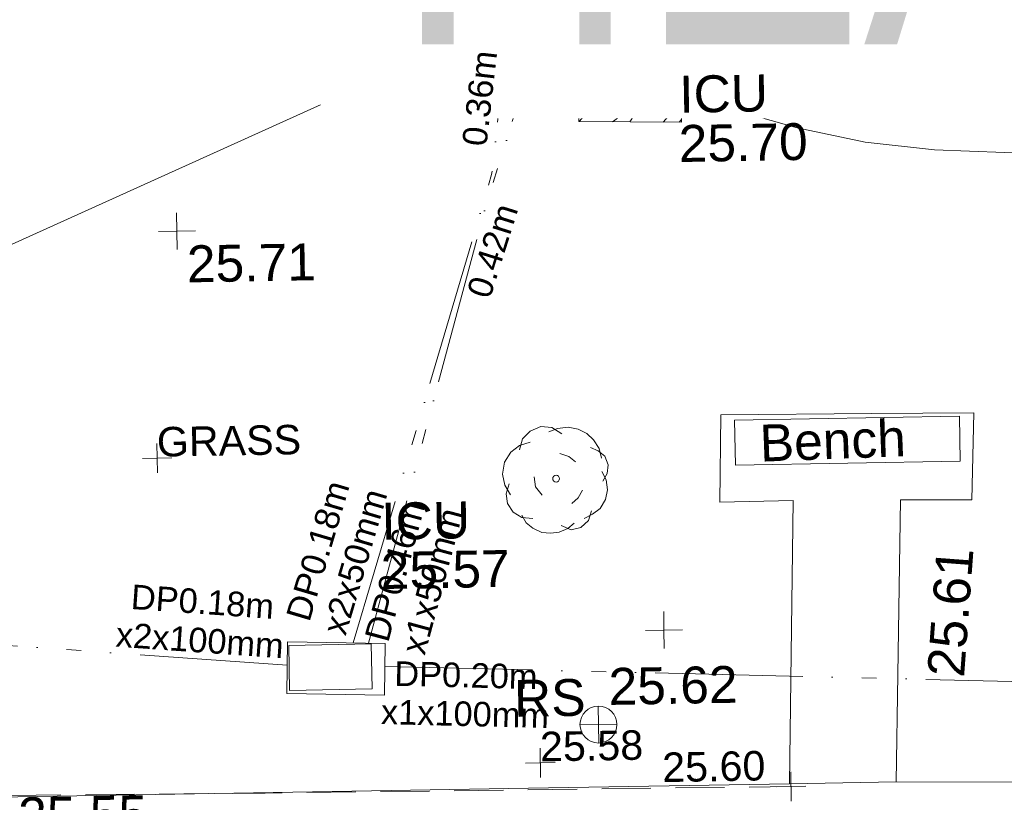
# Model space of a CAD drawing. Header units: millimetres. Extents: x -287732 to 520720, y -103372 to 287754.
# Tile 137 of 256: x -204017 to -194006, y 90864 to 98819. Entities that reach past the tile are written whole.
import ezdxf

# ---------------------------------------------------------------- set-up
doc = ezdxf.new("R2010")
doc.units = ezdxf.units.MM
for name, pattern in [('IMPORT-DASHED _2_', [750, 500, -250]), ('IMPORT-HIDDEN2 _3_', [4762.5, 3175, -1587.5]), ('IMPORT-UG_EIR_QLB2 _2_', [2750, 1500, -300.0000000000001, 0, -300.0000000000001, 150, -300.0000000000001, 0, -200]), ('IMPORT-UG_ELEC_STREET LIGHTING_QLB2 _2_', [2700, 1500, -300.0000000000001, 0, -250, 150, -300.0000000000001, 0, -200])]:
    doc.linetypes.add(name, pattern=pattern)
for name, color, linetype, lineweight, true_color in [('00_TOPO_FOOTPATH', 7, 'Continuous', 9, 0xa50000), ('00_TOPO_FURN_BENCH', 7, 'Continuous', 9, 0x999999), ('00_TOPO_FURN_SIGN', 7, 'Continuous', 9, 0x666666), ('00_TOPO_LEVEL_SPOT', 7, 'Continuous', 9, 0x666666), ('00_TOPO_SERV_IC', 5, 'Continuous', 9, 0x0000ff), ('00_TOPO_TREE', 7, 'Continuous', 9, 0x666666), ('12333-PUM-2D-U-0001-C01 - Rev2_REVIT IMPORT_dwg', 7, 'Continuous', 9, 0x767676), ('CONTOURS_MINOR', 7, 'Continuous', 9, 0x00a5a5), ('PUM-CHAMBER EXTENTS', 6, 'IMPORT-HIDDEN2 _3_', 9, 0xff00ff), ('PUM-EIRCOMM-MH', 6, 'Continuous', 9, 0xff00ff), ('PUM-EIRCOMM-NOTES', 6, 'Continuous', 9, 0xff00ff), ('PUM-EIRCOMM-QLB2', 6, 'IMPORT-UG_EIR_QLB2 _2_', 9, 0xff00ff), ('SPOT_HEIGHTS_LVL', 7, 'Continuous', 9, 0x00a500)]:
    doc.layers.add(name, color=color, linetype=linetype, lineweight=lineweight, true_color=true_color)
for name, color, linetype, lineweight in [('00_TOPO_SURFACE', 7, 'Continuous', 9), ('A_RHA_Text', 7, 'Continuous', 9), ('CHANGE_OF_SURFACE', 7, 'IMPORT-DASHED _2_', 9), ('CHANGE_OF_SURFACE_LVL', 7, 'Continuous', 9), ('Text', 7, 'Continuous', 9), ('TEXT_TXT', 7, 'Continuous', 9)]:
    doc.layers.add(name, color=color, linetype=linetype, lineweight=lineweight)
doc.styles.add('Arial Narrow', font='ARIALN.TTF', dxfattribs={"height": 3000})
doc.styles.add('Arial_1', font='arial.ttf', dxfattribs={"height": 250})
doc.styles.add('Arial_3', font='arial.ttf', dxfattribs={"height": 299.9999999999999})
doc.styles.add('Swis721 Lt BT_2', font='swissl.ttf', dxfattribs={"height": 375})

# ---------------------------------------------------------------- blocks, each defined once
blk = doc.blocks.new('12333-PUM-2D-U-0001-C01 - Rev2_REVIT IMPORT_dwg_MSL_RoadSign_SYM-2077193-Site Location Plan Proposed')
at = {"layer": '00_TOPO_FURN_SIGN', "color": 254, "true_color": 0xcccccc}
for p, q in [((-0.2287617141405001, -500.0000000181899), (-0.2287617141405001, 499.9999999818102)), ((-500.2287617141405, 0), (499.7712382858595, 0))]:
    blk.add_line(p, q, dxfattribs=at)
blk.add_circle((-0.2287617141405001, 0), 500.0000000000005, dxfattribs=at)
blk = doc.blocks.new('12333-PUM-2D-U-0001-C01 - Rev2_REVIT IMPORT_dwg_MM-2077200-Site Location Plan Proposed')
at = {"layer": '00_TOPO_LEVEL_SPOT', "color": 254, "true_color": 0xcccccc, "flags": 128}
for points in [[(500.0000000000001, 0), (0, 0), (0, 500.0000000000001)], [(0, -500.0000000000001), (0, 0), (-500.0000000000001, 0)]]:
    blk.add_lwpolyline(points, dxfattribs=at)
blk = doc.blocks.new('12333-PUM-2D-U-0001-C01 - Rev2_REVIT IMPORT_dwg_CONIFEROUS_TREE-2077227-Site Location Plan Proposed')
at = {"layer": '00_TOPO_TREE', "color": 254, "true_color": 0xcccccc, "flags": 128}
for points in [[(533704703.6948188, 725653326.855114), (533704736.9568478, 725653437.7285435), (533704814.5682484, 725653515.3399442), (533704925.4416779, 725653559.6893159), (533705036.3151075, 725653548.601973), (533705136.1011941, 725653482.0779154)], [(533705003.0530786, 725653504.2526013), (533705091.7518222, 725653537.5146302), (533705202.6252518, 725653548.601973), (533705302.4113383, 725653526.4272871), (533705391.110082, 725653482.0779154), (533705457.6341398, 725653415.5538577), (533705513.0708545, 725653326.855114), (533705535.2455404, 725653227.0690273)], [(533704603.9087324, 725652872.2740529), (533704548.4720175, 725652972.0601394), (533704526.2973316, 725653082.9335691), (533704548.4720175, 725653204.8943415), (533704614.9960752, 725653304.680428), (533704703.6948188, 725653371.2044858), (533704814.5682484, 725653404.4665146)], [(533705424.3721108, 725653337.942457), (533705501.9835116, 725653304.680428), (533705568.5075693, 725653249.2437134), (533705601.7695981, 725653160.5449696), (533705590.6822551, 725653071.846226), (533705546.3328833, 725652994.2348254)], [(533705113.9265081, 725653282.5057422), (533705202.6252518, 725653249.2437134), (533705269.1493095, 725653193.8069985)], [(533704925.4416779, 725652861.1867098), (533704858.9176202, 725652949.8854537), (533704847.8302772, 725653049.6715401)], [(533705535.2455404, 725653094.0209119), (533705579.5949123, 725653005.3221684), (533705590.6822551, 725652905.5360817), (533705568.5075693, 725652805.7499951), (533705513.0708545, 725652717.0512515), (533705435.4594539, 725652661.6145368), (533705346.7607101, 725652617.265165)], [(533704825.6555913, 725652628.3525078), (533704714.7821618, 725652639.4398508), (533704626.0834182, 725652694.8765656), (533704570.6467034, 725652783.5753093), (533704559.5593604, 725652883.3613958), (533704592.8213893, 725652983.1474825)], [(533705335.6733671, 725652905.5360817), (533705291.3239955, 725652827.924681), (533705224.7999377, 725652772.4879663)], [(533705246.9746236, 725652572.9157931), (533705180.4505659, 725652517.4790783), (533705091.7518222, 725652484.2170495), (533705003.0530786, 725652473.1297065), (533704914.354335, 725652484.2170495), (533704825.6555913, 725652528.5664213), (533704759.1315336, 725652584.0031362), (533704714.7821618, 725652661.6145368)], [(533705424.3721108, 725652694.8765656), (533705391.110082, 725652595.090479), (533705313.4986813, 725652528.5664213), (533705213.7125947, 725652506.3917354), (533705113.9265081, 725652550.7411073)]]:
    blk.add_lwpolyline(points, dxfattribs=at)
at = {"layer": '00_TOPO_TREE', "color": 254, "true_color": 0xcccccc}
blk.add_circle((533705069.5771363, 725653027.4968542), 34.20328825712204, dxfattribs=at)
blk = doc.blocks.new('12333-PUM-2D-U-0001-C01 - Rev2_REVIT IMPORT_dwg_MGS62954_T2_Galway_ITM_3d_Rev1-2077680-Site Location Plan Proposed')
at = {"layer": '00_TOPO_FOOTPATH', "color": 254, "true_color": 0xcccccc, "flags": 128}
blk.add_lwpolyline([(533696327.3699639, 725649938.7838093), (533699542.3808024, 725649888.3478848), (533704733.7460312, 725649887.9389864), (533707389.4778461, 725649884.6420071), (533707429.1149269, 725651203.4250907), (533707476.0205399, 725652764.0427573), (533706730.0970343, 725652760.1115057), (533706757.1156912, 725653648.1267383), (533708291.4035643, 725653635.3375639), (533709329.0750918, 725653621.7784399), (533709293.368493, 725652738.6535528), (533708568.6945701, 725652752.5132393), (533708510.0384633, 725650977.881843), (533708473.9281951, 725649885.3712926), (533712394.2545562, 725649814.4957187), (533716792.0092957, 725649807.515048), (533721307.2560034, 725649790.5500249), (533726665.9020212, 725649729.0855477)], dxfattribs=at)
at = {"layer": '00_TOPO_FURN_BENCH', "color": 254, "true_color": 0xcccccc}
for p, q in [((533706895.5000001, 725653133.4000002), (533706895.5000002, 725653590.6)), ((533709181.5000001, 725653590.6), (533706895.5000002, 725653590.6)), ((533709181.5000001, 725653133.4000002), (533709181.5000001, 725653590.6)), ((533706895.5000001, 725653133.4000002), (533709181.5000001, 725653133.4000002))]:
    blk.add_line(p, q, dxfattribs=at)
at = {"layer": '00_TOPO_SERV_IC', "color": 254, "true_color": 0xcccccc}
for p, q in [((533705562.0000001, 725656714.8000002), (533705562.0000001, 725657324.4000002)), ((533706247.8000001, 725657324.4000002), (533705562.0000001, 725657324.4000002)), ((533706247.8000001, 725656714.8000002), (533706247.8000001, 725657324.4000002)), ((533705562.0000001, 725656714.8000002), (533706247.8000001, 725656714.8000002)), ((533702323.5000001, 725650923.6000001), (533702323.5000002, 725651380.8000002)), ((533703161.7000002, 725651380.8000002), (533702323.5000002, 725651380.8000002)), ((533703161.7000002, 725650923.6000001), (533703161.7000002, 725651380.8000002)), ((533702323.5000001, 725650923.6000001), (533703161.7000002, 725650923.6000001))]:
    blk.add_line(p, q, dxfattribs=at)
at = {"layer": '00_TOPO_SURFACE', "color": 254, "true_color": 0xcccccc}
blk.add_line((533707389.477846, 725649884.6420072), (533708473.9281948, 725649885.3712927), dxfattribs=at)
at = {"xscale": 0.375, "yscale": 0.375, "zscale": 0.375}
for name, p in [('12333-PUM-2D-U-0001-C01 - Rev2_REVIT IMPORT_dwg_MM-2077200-Site Location Plan Proposed', (533701260.0000001, 725655610)), ('12333-PUM-2D-U-0001-C01 - Rev2_REVIT IMPORT_dwg_MM-2077200-Site Location Plan Proposed', (533706140.0000001, 725651470.0000001)), ('12333-PUM-2D-U-0001-C01 - Rev2_REVIT IMPORT_dwg_MSL_RoadSign_SYM-2077193-Site Location Plan Proposed', (533705456.6485847, 725650521.2236563))]:
    blk.add_blockref(name, p, dxfattribs=at)
blk.add_blockref('12333-PUM-2D-U-0001-C01 - Rev2_REVIT IMPORT_dwg_CONIFEROUS_TREE-2077227-Site Location Plan Proposed', (0, 0))
at = {"layer": '00_TOPO_FOOTPATH', "color": 251, "true_color": 0x666666, "insert": (533708807.4136593, 725650963.7085861), "char_height": 375, "width": 1495.902363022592, "attachment_point": 1, "rotation": 84.752460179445, "line_spacing_factor": 1.005061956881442, "style": 'Swis721 Lt BT_2'}
blk.add_mtext('25.61', dxfattribs=at)
at = {"layer": '00_TOPO_FOOTPATH', "color": 251, "true_color": 0x666666, "insert": (533699542.4000001, 725649883.5296079), "char_height": 375, "width": 1495.902363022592, "attachment_point": 1, "line_spacing_factor": 1.005061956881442, "style": 'Swis721 Lt BT_2'}
blk.add_mtext('25.55', dxfattribs=at)
at = {"layer": '00_TOPO_FURN_BENCH', "color": 251, "true_color": 0x666666, "insert": (533707142.2135271, 725653538.7869372), "char_height": 375, "width": 1728.598286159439, "attachment_point": 1, "rotation": 1.168423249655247, "line_spacing_factor": 1.005061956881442, "style": 'Swis721 Lt BT_2'}
blk.add_mtext('Bench', dxfattribs=at)
at = {"layer": '00_TOPO_FURN_SIGN', "insert": (533704602.8720045, 725650988.7243935), "char_height": 375, "width": 783.5679044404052, "attachment_point": 1, "line_spacing_factor": 1.005061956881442, "style": 'Swis721 Lt BT_2'}
blk.add_mtext('RS', dxfattribs=at)
at = {"layer": '00_TOPO_LEVEL_SPOT', "char_height": 375, "width": 1495.902363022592, "attachment_point": 1, "line_spacing_factor": 1.005061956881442, "style": 'Swis721 Lt BT_2'}
for s, insert in [('25.71', (533701355.0808529, 725655462.6102245)), ('25.62', (533705566.7590858, 725651093.6123266))]:
    blk.add_mtext(s, dxfattribs=dict(at, insert=insert))
at = {"layer": '00_TOPO_SERV_IC', "color": 251, "true_color": 0x666666, "char_height": 375, "attachment_point": 1, "line_spacing_factor": 1.005061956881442, "style": 'Swis721 Lt BT_2'}
for s, insert, width in [('ICU', (533706389.9111334, 725657098.8746867), 1021.012723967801), ('25.70', (533706376.0003085, 725656598.416259), 1495.902363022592), ('ICU', (533703285.5749451, 725652812.2793026), 1021.012723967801), ('25.57', (533703271.6641201, 725652311.8208748), 1495.902363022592)]:
    blk.add_mtext(s, dxfattribs=dict(at, insert=insert, width=width))
blk = doc.blocks.new('12333-PUM-2D-U-0001-C01 - Rev2_REVIT IMPORT_dwg_SPOT-2077775-Site Location Plan Proposed')
at = {"layer": 'SPOT_HEIGHTS_LVL', "color": 9, "true_color": 0xaae1aa}
for p, q in [((0, 500.0000000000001), (0, -500.0000000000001)), ((-500.0000000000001, 0), (500.0000000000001, 0))]:
    blk.add_line(p, q, dxfattribs=at)
blk = doc.blocks.new('12333-PUM-2D-U-0001-C01 - Rev2_REVIT IMPORT_dwg_SPOT-2077769-Site Location Plan Proposed')
at = {"layer": 'CHANGE_OF_SURFACE_LVL', "color": 253, "true_color": 0xaaaaaa}
for p, q in [((0, 500.0000000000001), (0, -500.0000000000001)), ((-500.0000000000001, 0), (500.0000000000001, 0))]:
    blk.add_line(p, q, dxfattribs=at)
blk = doc.blocks.new('12333-PUM-2D-U-0001-C01 - Rev2_REVIT IMPORT_dwg_SPOT-2077713-Site Location Plan Proposed')
at = {"layer": 'Text', "color": 253, "true_color": 0xaaaaaa}
for p, q in [((0, 500.0000000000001), (0, -500.0000000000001)), ((-500.0000000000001, 0), (500.0000000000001, 0))]:
    blk.add_line(p, q, dxfattribs=at)
blk = doc.blocks.new('12333-PUM-2D-U-0001-C01 - Rev2_REVIT IMPORT_dwg-1620468-Site Location Plan Proposed')
at = {"layer": 'PUM-CHAMBER EXTENTS', "true_color": 0xffaaff}
h = blk.add_hatch(dxfattribs=at)
h.set_pattern_fill('FP_3', color=211, style=0, pattern_type=2)
h.set_pattern_definition([(45, (-533641079.65, -725615854.3560001), (-265.1650429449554, 265.1650429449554), []), (45, (-533640902.873, -725615854.3560001), (-265.1650429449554, 265.1650429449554), [])])
h.paths.add_polyline_path([(65327.350152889, 40774.64382129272), (65319.3501528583, 41494.64382103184), (64277.35015284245, 41517.64382130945), (64285.35015287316, 40797.64382133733), (65166.71439880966, 40778.18952412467)])
h.paths.add_polyline_path([(64482.35015289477, 40860.44382132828), (64492.99076047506, 41470.04382133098), (65168.15015286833, 41470.04382132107), (65157.50954528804, 40860.44382131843)])
at = {"layer": 'CHANGE_OF_SURFACE', "color": 253, "true_color": 0xaaaaaa, "flags": 128}
blk.add_lwpolyline([(55399.36654129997, 34046.01566726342), (57710.01333510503, 34056.36521417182), (60977.99227631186, 34029.72408162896), (66323.97956599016, 34003.08294908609)], dxfattribs=at)
at = {"layer": 'CONTOURS_MINOR', "color": 254, "true_color": 0xaae1e1, "flags": 128}
for points in [[(64475.21866380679, 41393.40616995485), (64308.45816316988, 41468.61775766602), (64143.4913874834, 41548.01305115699), (64103.5293914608, 41568.17347777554), (63957.26009143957, 41627.50619475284), (63807.68588941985, 41670.35899485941), (63653.15433498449, 41688.4919196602), (63495.31787843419, 41690.14492782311), (63336.78910532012, 41670.70832836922), (63180.78812537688, 41640.90533822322), (63028.57883612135, 41595.55276285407), (62878.89734026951, 41539.83379760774), (56503.45004000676, 38791.92637547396), (56486.119423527, 38786.21400322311), (56468.54595839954, 38782.58074726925), (56450.60822146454, 38782.06616628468), (56432.42763611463, 38783.63070217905), (56355.57228315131, 38797.17184836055), (56339.60333792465, 38801.53160437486), (56324.53820889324, 38807.64274299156), (56225.57820647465, 38898.31203117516), (56214.73087731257, 38914.53596577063), (56197.79148336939, 38989.23293536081), (56198.06189765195, 38989.54410280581)], [(79357.79148351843, 34159.23293528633), (77370.98533951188, 36981.07960168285), (76897.83295243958, 37584.92378797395), (76387.9480715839, 38152.19985111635), (75822.96445080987, 38664.6237303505), (75221.24833648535, 39140.47948631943), (75090.5120054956, 39233.40811242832), (74506.92113058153, 39586.03812707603), (73899.20530712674, 39876.95051683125), (73255.30206051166, 40075.28646884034), (72587.27386535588, 40211.90479525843), (71899.38158937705, 40287.42873319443), (71210.37309349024, 40346.43510228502), (70519.69026843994, 40380.66511950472), (69827.8912240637, 40398.37756764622), (68606.51392000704, 40407.70093479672), (67895.7674874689, 40449.09605709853), (67193.30466981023, 40537.27780573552), (66503.26727482, 40695.63949410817), (65821.51349459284, 40900.78780858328), (65168.15015289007, 41133.99381665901)]]:
    blk.add_lwpolyline(points, dxfattribs=at)
at = {"layer": 'PUM-CHAMBER EXTENTS', "color": 211, "linetype": 'Continuous', "true_color": 0xffaaff, "flags": 128}
blk.add_lwpolyline([(65327.35015288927, 40774.64382129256), (64285.35015287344, 40797.64382133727), (64277.35015284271, 41517.64382130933), (65319.35015285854, 41494.64382103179)], close=True, dxfattribs=at)
blk.add_lwpolyline([(65327.35015288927, 40774.64382129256), (64285.35015287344, 40797.64382133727), (64277.35015284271, 41517.64382130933), (65319.35015285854, 41494.64382103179)], close=True, dxfattribs=at)
at = {"layer": 'PUM-EIRCOMM-MH', "color": 211, "true_color": 0xffaaff, "flags": 128}
blk.add_lwpolyline([(61231.35015286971, 35562.64382135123), (62223.35015283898, 35528.64382136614), (62207.35015289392, 35004.64382139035), (61215.35015292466, 35038.64382137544)], close=True, dxfattribs=at)
blk.add_lwpolyline([(61231.35015286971, 35562.64382135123), (62223.35015283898, 35528.64382136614), (62207.35015289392, 35004.64382139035), (61215.35015292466, 35038.64382137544)], close=True, dxfattribs=at)
at = {"layer": 'PUM-EIRCOMM-QLB2', "color": 211, "true_color": 0xffaaff, "flags": 128}
for points in [[(61899.95615591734, 35539.72788981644), (63389.35015292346, 40275.64382134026), (63985.77531416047, 44792.75531450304)], [(61899.95615591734, 35539.72788981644), (63389.35015292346, 40275.64382134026), (63985.77531416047, 44792.75531450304)], [(62054.24033757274, 35534.43992394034), (63332.35015289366, 39983.64382132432), (64933.4372866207, 44776.58168290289)], [(62054.24033757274, 35534.43992394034), (63332.35015289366, 39983.64382132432), (64933.4372866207, 44776.58168290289)], [(61224.14286085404, 35326.60500775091), (54547.35015286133, 35911.64382128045), (46340.70884692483, 35844.82586442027)], [(61224.14286085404, 35326.60500775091), (54547.35015286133, 35911.64382128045), (46340.70884692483, 35844.82586442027)], [(62216.21465391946, 35294.95623230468), (70069.35015285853, 34970.64382128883), (74542.18758200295, 34716.64063108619)], [(62216.21465391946, 35294.95623230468), (70069.35015285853, 34970.64382128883), (74542.18758200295, 34716.64063108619)]]:
    blk.add_lwpolyline(points, dxfattribs=at)
blk.add_blockref('12333-PUM-2D-U-0001-C01 - Rev2_REVIT IMPORT_dwg_MGS62954_T2_Galway_ITM_3d_Rev1-2077680-Site Location Plan Proposed', (-533641079.6498471, -725615854.3561786))
at = {"xscale": 0.3, "yscale": 0.3, "zscale": 0.3}
for name, p in [('12333-PUM-2D-U-0001-C01 - Rev2_REVIT IMPORT_dwg_SPOT-2077713-Site Location Plan Proposed', (59938.09362431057, 37452.37373653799)), ('12333-PUM-2D-U-0001-C01 - Rev2_REVIT IMPORT_dwg_SPOT-2077775-Site Location Plan Proposed', (63779.19148339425, 34287.43293555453)), ('12333-PUM-2D-U-0001-C01 - Rev2_REVIT IMPORT_dwg_SPOT-2077769-Site Location Plan Proposed', (66323.97956599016, 34003.08294908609))]:
    blk.add_blockref(name, p, dxfattribs=at)
at = {"layer": 'CHANGE_OF_SURFACE_LVL', "insert": (65017.847831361, 34370.35518051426), "char_height": 299.9999999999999, "width": 1256.112065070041, "attachment_point": 1, "line_spacing_factor": 0.9417779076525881, "style": 'Arial_3'}
blk.add_mtext('25.60', dxfattribs=at)
at = {"layer": 'PUM-EIRCOMM-NOTES', "char_height": 250, "attachment_point": 2, "line_spacing_factor": 0.9417779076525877, "style": 'Arial_1'}
for s, insert, width, rotation in [('0.36m', (63156.20881802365, 41069.19866936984), 1160.025439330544, 82.47835463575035), ('0.36m', (63156.20881802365, 41069.19866936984), 1160.025439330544, 82.47835463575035), ('0.42m', (63264.93210428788, 39540.81998530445), 1160.025439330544, 71.5280362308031), ('0.42m', (63264.93210428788, 39540.81998530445), 1160.025439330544, 71.5280362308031), ('DP0.18m\\Px2x50mm', (61435.80212312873, 36520.6190334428), 1805.844351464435, 72.54220598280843), ('DP0.18m\\Px2x50mm', (61435.80212312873, 36520.6190334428), 1805.844351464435, 72.54220598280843), ('DP0.46m\\Px1x50mm', (62214.08969616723, 36297.70304166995), 1805.844351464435, 73.97238388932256), ('DP0.46m\\Px1x50mm', (62214.08969616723, 36297.70304166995), 1805.844351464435, 73.97238388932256), ('DP0.18m\\Px2x100mm', (60385.55014315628, 36110.72354169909), 2038.461589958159, 354.9923769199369), ('DP0.18m\\Px2x100mm', (60385.55014315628, 36110.72354169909), 2038.461589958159, 354.9923769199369), ('DP0.20m\\Px1x100mm', (63044.09520200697, 35317.23813765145), 2038.461589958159, 357.63518918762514), ('DP0.20m\\Px1x100mm', (63044.09520200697, 35317.23813765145), 2038.461589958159, 357.63518918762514)]:
    blk.add_mtext(s, dxfattribs=dict(at, insert=insert, width=width, rotation=rotation))
at = {"layer": 'SPOT_HEIGHTS_LVL', "insert": (63779.19148339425, 34602.44403051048), "char_height": 299.9999999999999, "width": 1256.112065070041, "attachment_point": 1, "line_spacing_factor": 0.9417779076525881, "style": 'Arial_3'}
blk.add_mtext('25.58', dxfattribs=at)
at = {"layer": 'TEXT_TXT', "insert": (59938.09362431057, 37767.38483149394), "char_height": 299.9999999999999, "width": 1751.945774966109, "attachment_point": 1, "line_spacing_factor": 0.9417779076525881, "style": 'Arial_3'}
blk.add_mtext('GRASS', dxfattribs=at)

msp = doc.modelspace()

# ---------------------------------------------------------------- block references
at = {"layer": '12333-PUM-2D-U-0001-C01 - Rev2_REVIT IMPORT_dwg', "color": 254, "linetype": 'IMPORT-UG_ELEC_STREET LIGHTING_QLB2 _2_', "true_color": 0xffd4d4, "rotation": 0.9999999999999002}
msp.add_blockref('12333-PUM-2D-U-0001-C01 - Rev2_REVIT IMPORT_dwg-1620468-Site Location Plan Proposed', (-261895.0770586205, 55869.5817132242), dxfattribs=at)

# ---------------------------------------------------------------- next in the draw order: texts
at = {"layer": 'A_RHA_Text', "lineweight": 35, "insert": (-200207.7557665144, 101567.5196210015), "char_height": 3000, "width": 36316.44375, "attachment_point": 1, "style": 'Arial Narrow', "bg_fill": 3, "box_fill_scale": 1.25, "bg_fill_color": 256, "bg_fill_true_color": 13158600, "bg_fill_transparency": 0}
msp.add_mtext('HEAD QUARTERS', dxfattribs=at)

doc.saveas('drawing.dxf')
